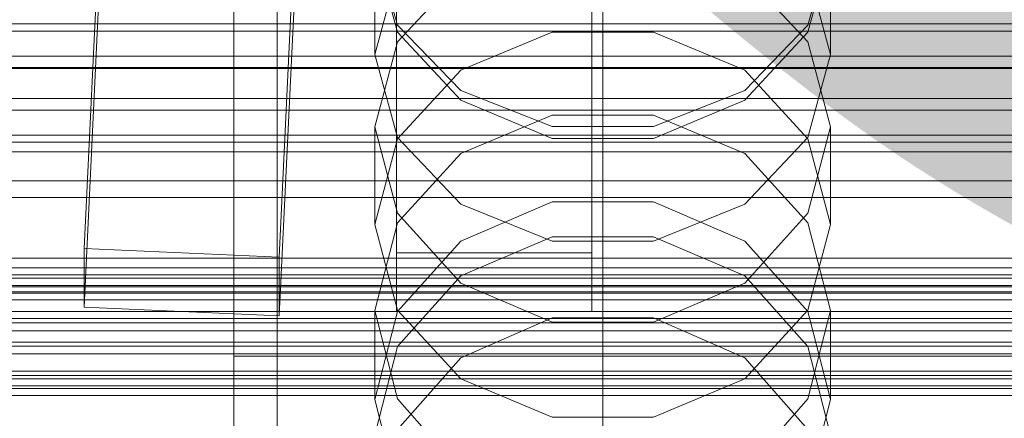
# Model space of a CAD drawing. Header units: millimetres. Extents: x -2233 to 61924, y -68080 to 6847.
# Tile 185 of 256: x -184 to -93, y -34106 to -34069. Entities that reach past the tile are written whole.
import ezdxf

# ---------------------------------------------------------------- set-up
doc = ezdxf.new("R2010")
doc.units = ezdxf.units.MM
for name, color, linetype, lineweight in [('COTAS_O', 1, 'Continuous', 0), ('COTAS_P', 1, 'Continuous', 0), ('frontal_briquetadora', 7, 'Continuous', 0), ('frontal_C01', 7, 'Continuous', 0), ('frontal_C02', 7, 'Continuous', 0), ('frontal_C03', 7, 'Continuous', 0), ('frontal_secador', 7, 'Continuous', 0)]:
    doc.layers.add(name, color=color, linetype=linetype, lineweight=lineweight)
doc.dimstyles.new('R19_100', dxfattribs={"dimtxt": 250, "dimasz": 150, "dimexe": 150, "dimexo": 80, "dimgap": 100, "dimtad": 1, "dimtih": 1, "dimtoh": 1, "dimdsep": 46, "dimcen": 0.09, "dimadec": 0, "dimazin": 0, "dimtfac": 1, "dimtdec": 4, "dimtofl": 0, "dimtmove": 0, "dimatfit": 3, "dimfxl": 1, "dimtolj": 1, "dimtzin": 0, "dimarcsym": 0})

# ---------------------------------------------------------------- blocks, each defined once
blk = doc.blocks.new('DIM_R28_52')
at = {"layer": 'COTAS_O'}
for p, q in [((-1725, -33700), (-1575, -33655)), ((1725, -33700), (1575, -33655)), ((-1725, -34400), (-1725, -33700)), ((-1725, -33700), (1725, -33700)), ((-1725, -33700), (-1575, -33745)), ((1725, -33700), (1575, -33745)), ((1725, -34400), (1725, -33700))]:
    blk.add_line(p, q, dxfattribs=at)
blk.add_text('3450 O', height=250, dxfattribs=at).set_placement((0, -33600))
blk = doc.blocks.new('DIM_R28_53')
at = {"layer": 'COTAS_P'}
for p, q in [((-150, -32300), (550, -32300)), ((550, -32300), (505, -32450)), ((550, -34900), (550, -32300)), ((550, -32300), (595, -32450)), ((550, -34900), (505, -34750)), ((550, -34900), (595, -34750)), ((-150, -34900), (550, -34900))]:
    blk.add_line(p, q, dxfattribs=at)
blk.add_text('2600 P', height=250, rotation=90, dxfattribs=at).set_placement((450, -33600))
blk = doc.blocks.new('DIM_R28_55')
at = {"layer": 'COTAS_O'}
for p, q in [((-650, -33700), (50, -33700)), ((50, -33700), (5, -33850)), ((50, -34900), (50, -33700)), ((50, -33700), (95, -33850)), ((50, -34900), (5, -34750)), ((50, -34900), (95, -34750)), ((-650, -34900), (50, -34900))]:
    blk.add_line(p, q, dxfattribs=at)
blk.add_text('1200 O', height=250, rotation=90, dxfattribs=at).set_placement((-50, -34300))
blk = doc.blocks.new('DIM_R28_56')
at = {"layer": 'COTAS_O'}
for p, q in [((-650, -34200), (-500, -34155)), ((650, -34200), (500, -34155)), ((-650, -34900), (-650, -34200)), ((-650, -34200), (650, -34200)), ((-650, -34200), (-500, -34245)), ((650, -34200), (500, -34245)), ((650, -34900), (650, -34200))]:
    blk.add_line(p, q, dxfattribs=at)
blk.add_text('1300 O', height=250, dxfattribs=at).set_placement((0, -34100))

msp = doc.modelspace()

# ---------------------------------------------------------------- linework, layer by layer
at = {"layer": 'frontal_briquetadora'}
for p, q in [((-164, -34100), (-164, -33920)), ((-160, -34100), (-160, -33920)), ((-160, -34069.338), (-160, -34051.97)), ((-160, -34056.386), (-160, -34073.418)), ((-160, -34060.009), (-160, -34077.23)), ((-151, -34062.014), (-148.92, -34069.506)), ((-151, -34072.197), (-151, -34062.443)), ((-151, -34062.443), (-148.92, -34070.159)), ((-111.08, -34069.506), (-109, -34062.014)), ((-111.08, -34070.159), (-109, -34062.443)), ((-109, -34072.197), (-109, -34062.443)), ((-160, -34081.519), (-160, -34064.151)), ((-151, -34072.197), (-148.92, -34064.539)), ((-143.094, -34064.828), (-148.92, -34071.036)), ((-111.08, -34071.036), (-116.906, -34064.828)), ((-111.08, -34064.539), (-109, -34072.197)), ((-160, -34066.987), (-160, -34084.097)), ((-160, -34084.64), (-160, -34067.514)), ((-160, -34085.184), (-160, -34068.041)), ((-160, -34068.567), (-160, -34085.599)), ((-160, -34084.398), (-160, -34069.338)), ((-148.92, -34069.506), (-143.093, -34075.515)), ((-116.907, -34075.515), (-111.08, -34069.506)), ((-148.92, -34070.159), (-143.094, -34076.428)), ((-143.093, -34073.656), (-134.673, -34070.144)), ((-134.673, -34070.144), (-125.327, -34070.144)), ((-125.327, -34070.144), (-116.907, -34073.656)), ((-116.906, -34076.428), (-111.08, -34070.159)), ((-148.92, -34071.036), (-151, -34078.875)), ((-109, -34078.875), (-111.08, -34071.036)), ((-148.92, -34079.855), (-151, -34072.197)), ((-109, -34072.197), (-111.08, -34079.855)), ((-160, -34073.418), (-160, -34087.52)), ((-148.92, -34079.984), (-143.093, -34073.656)), ((-116.907, -34073.656), (-111.08, -34079.984)), ((-143.093, -34075.515), (-134.673, -34078.849)), ((-125.327, -34078.849), (-116.907, -34075.515)), ((-143.094, -34076.428), (-134.674, -34079.94)), ((-125.326, -34079.94), (-116.906, -34076.428)), ((-160, -34077.23), (-160, -34091.829)), ((-143.094, -34081.332), (-134.674, -34077.812)), ((-134.674, -34077.812), (-125.326, -34077.812)), ((-125.326, -34077.812), (-116.906, -34081.332)), ((-148.92, -34086.819), (-151, -34078.875)), ((-151, -34087.875), (-151, -34078.875)), ((-134.673, -34078.849), (-125.327, -34078.849)), ((-109, -34078.875), (-111.08, -34086.82)), ((-109, -34087.875), (-109, -34078.875)), ((-143.093, -34085.996), (-148.92, -34079.855)), ((-134.674, -34079.94), (-125.326, -34079.94)), ((-111.08, -34079.855), (-116.907, -34085.996)), ((-151, -34087.875), (-148.92, -34079.984)), ((-111.08, -34079.984), (-109, -34087.875)), ((-160, -34096.579), (-160, -34081.519)), ((-148.92, -34087.722), (-143.094, -34081.332)), ((-116.906, -34081.332), (-111.08, -34087.722)), ((-160, -34084.097), (-160, -34101.698)), ((-160, -34094.857), (-160, -34084.398)), ((-160, -34102.255), (-160, -34084.64)), ((-160, -34102.813), (-160, -34085.184)), ((-160, -34085.599), (-160, -34099.701)), ((-134.673, -34085.792), (-143.093, -34089.399)), ((-134.673, -34089.404), (-143.093, -34085.996)), ((-125.327, -34085.792), (-134.673, -34085.792)), ((-116.907, -34089.399), (-125.327, -34085.792)), ((-116.907, -34085.996), (-125.327, -34089.404)), ((-143.094, -34093.266), (-148.92, -34086.819)), ((-111.08, -34086.82), (-116.906, -34093.266)), ((-160, -34087.52), (-160, -34096.547)), ((-151, -34095.779), (-148.92, -34087.722)), ((-151, -34087.875), (-148.92, -34095.766)), ((-111.08, -34087.722), (-109, -34095.779)), ((-111.08, -34095.766), (-109, -34087.875)), ((-134.674, -34089.012), (-143.094, -34092.596)), ((-125.326, -34089.012), (-134.674, -34089.012)), ((-116.906, -34092.596), (-125.326, -34089.012)), ((-143.093, -34089.399), (-148.92, -34095.899)), ((-125.327, -34089.404), (-134.673, -34089.404)), ((-111.08, -34095.899), (-116.907, -34089.399)), ((-160, -34091.829), (-160, -34101.584)), ((-143.094, -34092.596), (-148.92, -34099.099)), ((-111.08, -34099.099), (-116.906, -34092.596)), ((-134.674, -34096.873), (-143.094, -34093.266)), ((-116.906, -34093.266), (-125.326, -34096.873)), ((-160, -34099.123), (-160, -34094.857)), ((-148.92, -34103.933), (-151, -34095.779)), ((-151, -34104.004), (-151, -34095.779)), ((-148.92, -34095.899), (-151, -34104.004)), ((-148.92, -34095.766), (-143.093, -34102.094)), ((-116.907, -34102.094), (-111.08, -34095.766)), ((-109, -34095.779), (-111.08, -34103.933)), ((-109, -34104.004), (-111.08, -34095.899)), ((-109, -34104.004), (-109, -34095.779)), ((-160, -34096.547), (-160, -34099.123)), ((-160, -34107.038), (-160, -34096.579)), ((-143.093, -34100.145), (-134.673, -34096.48)), ((-125.326, -34096.873), (-134.674, -34096.873)), ((-134.673, -34096.48), (-125.327, -34096.48)), ((-125.327, -34096.48), (-116.907, -34100.145)), ((-160, -34099.701), (-160, -34108.728)), ((-148.92, -34099.099), (-151, -34107.292)), ((-109, -34107.292), (-111.08, -34099.099)), ((-164, -34100), (-160, -34100)), ((-164, -34275), (-164, -34100)), ((200, -34100), (-160, -34100)), ((-160, -34275), (-160, -34100)), ((-148.92, -34106.751), (-143.093, -34100.145)), ((-116.907, -34100.145), (-111.08, -34106.751)), ((-160, -34101.584), (-160, -34105.009)), ((-160, -34101.698), (-160, -34119.743)), ((-160, -34120.314), (-160, -34102.255)), ((-143.093, -34102.094), (-134.673, -34105.606)), ((-125.327, -34105.606), (-116.907, -34102.094)), ((-160, -34120.885), (-160, -34102.813)), ((-151, -34104.004), (-148.92, -34112.109)), ((-143.094, -34110.541), (-148.92, -34103.933)), ((-111.08, -34103.933), (-116.906, -34110.541)), ((-111.08, -34112.109), (-109, -34104.004)), ((-134.673, -34105.606), (-125.327, -34105.606))]:
    msp.add_line(p, q, dxfattribs=at)
at = {"layer": 'frontal_C01'}
for p, q in [((-130, -34257.579), (-130, -33994.965)), ((-130, -34000.746), (-130, -34263.359)), ((-177.811, -34090.096), (-174.943, -34030.307)), ((-156.962, -34031.107), (-159.83, -34090.896)), ((-177.811, -34095.489), (-174.943, -34035.701)), ((-159.83, -34096.289), (-156.962, -34036.501)), ((-149, -34090.495), (-149, -34044.657)), ((-131, -34044.657), (-131, -34090.495)), ((-149, -34095.887), (-149, -34050.05)), ((-131, -34095.887), (-131, -34050.05)), ((-425, -34085.38), (425, -34085.38)), ((-159.83, -34090.896), (-177.811, -34090.096)), ((-177.811, -34090.096), (-177.811, -34095.489)), ((-131, -34090.495), (-149, -34090.495)), ((-149, -34090.495), (-149, -34095.887)), ((-131, -34095.887), (-131, -34090.495)), ((-159.83, -34096.289), (-159.83, -34090.896)), ((-177.811, -34095.489), (-159.83, -34096.289)), ((-149, -34095.887), (-131, -34095.887)), ((425, -34096.935), (-425, -34096.935)), ((425, -34099.076), (-425, -34099.076))]:
    msp.add_line(p, q, dxfattribs=at)
at = {"layer": 'frontal_C02'}
for p, q in [((-130, -34230.937), (-130, -33940.443)), ((-130, -33946.173), (-130, -34236.667))]:
    msp.add_line(p, q, dxfattribs=at)
at = {"layer": 'frontal_C03'}
for p, q in [((1250, -34069.398), (-1250, -34069.398)), ((1250, -34070.051), (-1250, -34070.051)), ((1250, -34072.358), (-1250, -34072.358)), ((-1250, -34073.416), (1250, -34073.416)), ((1250, -34076.268), (-1250, -34076.268)), ((1250, -34077.325), (-1250, -34077.325)), ((1250, -34079.633), (-1250, -34079.633)), ((1250, -34080.286), (-1250, -34080.286)), ((1250, -34081.167), (-1250, -34081.167)), ((1250, -34090.974), (-1250, -34090.974)), ((1250, -34091.855), (-1250, -34091.855)), ((1250, -34092.509), (-1250, -34092.509)), ((-1250, -34092.816), (1250, -34092.816)), ((-1250, -34093.614), (1250, -34093.614)), ((-1250, -34094.198), (1250, -34094.198)), ((1250, -34094.816), (-1250, -34094.816)), ((-1250, -34095.873), (1250, -34095.873)), ((-1250, -34096.536), (1250, -34096.536)), ((-1250, -34097.665), (1250, -34097.665)), ((1250, -34098.726), (-1250, -34098.726)), ((1250, -34099.783), (-1250, -34099.783)), ((-1250, -34101.385), (1250, -34101.385)), ((1250, -34102.09), (-1250, -34102.09)), ((1250, -34102.744), (-1250, -34102.744)), ((-1250, -34102.981), (1250, -34102.981)), ((1250, -34103.625), (-1250, -34103.625))]:
    msp.add_line(p, q, dxfattribs=at)
at = {"layer": 'frontal_secador'}
for p, q in [((-1360, -34073.5), (1360, -34073.5)), ((-1250, -34073.5), (1250, -34073.5)), ((1360, -34083.853), (-1360, -34083.853)), ((1360, -34093.5), (-1360, -34093.5)), ((1250, -34094.076), (-1250, -34094.076)), ((1360, -34101.784), (-1360, -34101.784))]:
    msp.add_line(p, q, dxfattribs=at)

# ---------------------------------------------------------------- dimensions: what is measured, and where the dimension line sits
at = {"layer": 'COTAS_O'}
for p1, p2, distance, picture, middle in [((-650, -34900), (-650, -33700), -700, 'DIM_R28_55', (50, -34300)), ((-1725, -34400), (1725, -34400), 700, 'DIM_R28_52', (0, -33700)), ((-650, -34900), (650, -34900), 700, 'DIM_R28_56', (0, -34200))]:
    dim = msp.add_aligned_dim(p1=p1, p2=p2, distance=distance, text='<> O', dimstyle='R19_100', dxfattribs=at)
    dim.commit()
    dim.dimension.update_dxf_attribs({"geometry": picture, "text_midpoint": middle})
at = {"layer": 'COTAS_P'}
dim = msp.add_aligned_dim(p1=(-150, -34900), p2=(-150, -32300), distance=-700, text='<> P', dimstyle='R19_100', dxfattribs=at)
dim.commit()
dim.dimension.update_dxf_attribs({"geometry": 'DIM_R28_53', "text_midpoint": (550, -33600)})

doc.saveas('drawing.dxf')
